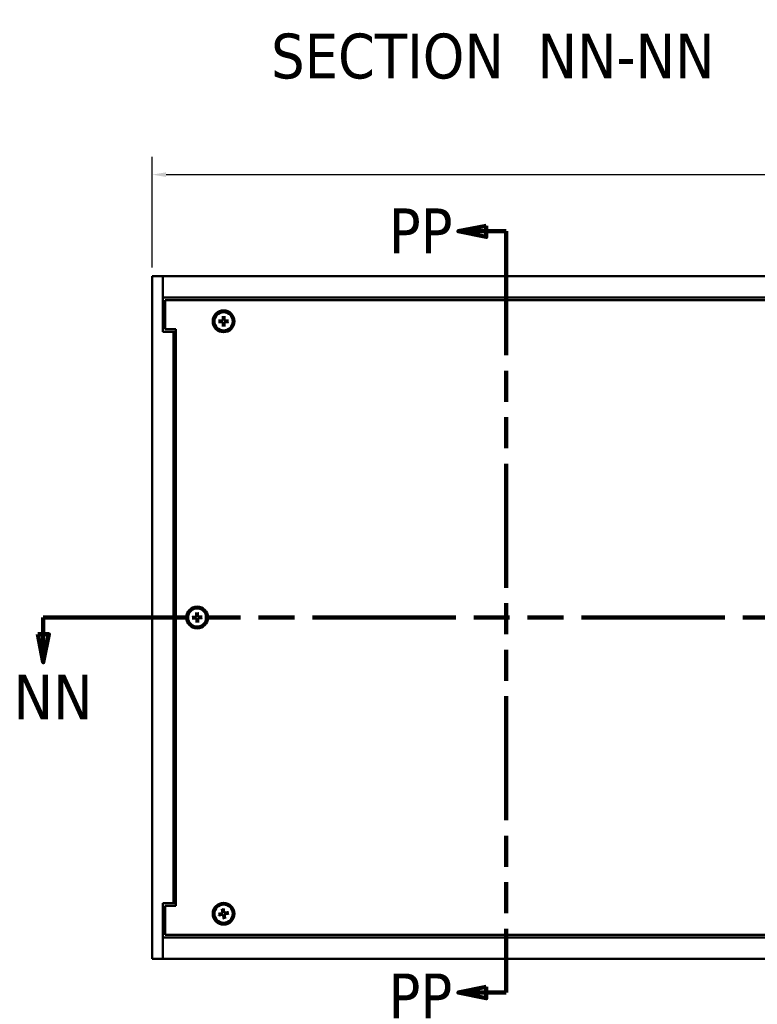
# Model space of a CAD drawing. Header units: millimetres. Extents: x 4 to 1435, y 25 to 906.
# Tile 3 of 14: x 205 to 425, y 381 to 674. Entities that reach past the tile are written whole.
import ezdxf

# ---------------------------------------------------------------- set-up
doc = ezdxf.new("R2010")
doc.units = ezdxf.units.MM
doc.header["$LTSCALE"] = 1.666667
doc.linetypes.add('DOUBLE_DASH_CHAIN', pattern=[1.2403, 0.6614, -0.0827, 0.1654, -0.0827, 0.1654, -0.0827])
for name, color, linetype, lineweight in [('Dimension (ANSI)', 7, 'Continuous', 25), ('Section Line (ANSI)', 7, 'DOUBLE_DASH_CHAIN', 100), ('Symbol (ANSI)', 7, 'Continuous', 25), ('Visible (ANSI)', 7, 'Continuous', 50)]:
    doc.layers.add(name, color=color, linetype=linetype, lineweight=lineweight)
doc.styles.add('Label Text (ANSI)', font='tahoma.ttf')
doc.styles.add('Note Text (ANSI)', font='tahoma.ttf')
doc.dimstyles.new('Default - mm (ANSI)', dxfattribs={"dimscale": 1.666667, "dimtxt": 5, "dimasz": 2.5, "dimexe": 3.175, "dimexo": 1.6002, "dimgap": 0.8, "dimtad": 0, "dimtih": 1, "dimtoh": 1, "dimrnd": 1e-08, "dimzin": 0, "dimdsep": 46, "dimtxsty": 'Note Text (ANSI)', "dimcen": 0.09, "dimdle": 10, "dimclrd": 256, "dimclre": 256, "dimclrt": 256, "dimadec": 1, "dimazin": 0, "dimtfac": 0.6096, "dimtofl": 0, "dimtmove": 0, "dimatfit": 3, "dimldrblk": 'Filled-1', "dimfxl": 1, "dimtolj": 1, "dimtzin": 0, "dimlwd": -1, "dimlwe": -1, "dimarcsym": 0})

# ---------------------------------------------------------------- blocks, each defined once
blk = doc.blocks.new('2dTransSection0')
at = {"layer": 'Section Line (ANSI)', "linetype": 'DOUBLE_DASH_CHAIN', "ltscale": 23.247578}
blk.add_line((127.47, 297.5), (286.97, 297.5), dxfattribs=at)
at = {"layer": 'Section Line (ANSI)', "linetype": 'Continuous'}
for p, q in [((127.47, 297.5), (142.8, 297.5)), ((127.47, 297.5), (127.47, 294.5)), ((271.64, 297.5), (286.97, 297.5)), ((286.97, 297.5), (286.97, 294.5)), ((126.47, 294.5), (127.47, 289.5)), ((128.47, 294.5), (126.47, 294.5)), ((127.47, 294.5), (127.47, 289.5)), ((127.47, 289.5), (128.47, 294.5)), ((285.97, 294.5), (286.97, 289.5)), ((287.97, 294.5), (285.97, 294.5)), ((286.97, 294.5), (286.97, 289.5)), ((286.97, 289.5), (287.97, 294.5))]:
    blk.add_line(p, q, dxfattribs=at)
at = {"layer": 'Section Line (ANSI)', "linetype": 'Continuous', "flags": 128}
for points in [[(126.47, 294.5), (127.47, 289.5), (128.47, 294.5), (126.47, 294.5)], [(285.97, 294.5), (286.97, 289.5), (287.97, 294.5), (285.97, 294.5)]]:
    blk.add_lwpolyline(points, dxfattribs=at)
at = {"layer": 'Section Line (ANSI)'}
for points in [[(126.47, 294.5), (127.47, 289.5), (128.47, 294.5), (126.47, 294.5)], [(285.97, 294.5), (286.97, 289.5), (287.97, 294.5), (285.97, 294.5)]]:
    blk.add_solid(points, dxfattribs=at)
at = {"layer": 'Section Line (ANSI)', "char_height": 8, "attachment_point": 7, "style": 'Label Text (ANSI)'}
for insert in [(122.15, 279.28), (279.16, 276.71)]:
    blk.add_mtext('NN', dxfattribs=dict(at, insert=insert))
blk = doc.blocks.new('2dTransSection1')
at = {"layer": 'Section Line (ANSI)', "linetype": 'Continuous'}
for p, q in [((206.59, 367.5), (201.59, 366.5)), ((206.59, 366.5), (201.59, 366.5)), ((201.59, 366.5), (206.59, 365.5)), ((206.59, 365.5), (206.59, 367.5)), ((210.16, 366.5), (206.59, 366.5)), ((210.16, 366.5), (210.16, 355.08)), ((210.16, 241.91), (210.16, 230.49)), ((206.59, 231.49), (201.59, 230.49)), ((206.59, 230.49), (201.59, 230.49)), ((201.59, 230.49), (206.59, 229.49)), ((206.59, 229.49), (206.59, 231.49)), ((210.16, 230.49), (206.59, 230.49))]:
    blk.add_line(p, q, dxfattribs=at)
at = {"layer": 'Section Line (ANSI)', "linetype": 'DOUBLE_DASH_CHAIN', "ltscale": 20.090685}
blk.add_line((210.16, 366.5), (210.16, 230.49), dxfattribs=at)
at = {"layer": 'Section Line (ANSI)', "linetype": 'Continuous', "flags": 128}
for points in [[(206.59, 367.5), (201.59, 366.5), (206.59, 365.5), (206.59, 367.5)], [(206.59, 231.49), (201.59, 230.49), (206.59, 229.49), (206.59, 231.49)]]:
    blk.add_lwpolyline(points, dxfattribs=at)
at = {"layer": 'Section Line (ANSI)'}
for points in [[(206.59, 367.5), (201.59, 366.5), (206.59, 365.5), (206.59, 367.5)], [(206.59, 231.49), (201.59, 230.49), (206.59, 229.49), (206.59, 231.49)]]:
    blk.add_solid(points, dxfattribs=at)
at = {"layer": 'Section Line (ANSI)', "char_height": 8, "attachment_point": 7, "style": 'Label Text (ANSI)'}
for insert in [(189.19, 362.58), (189.14, 225.9)]:
    blk.add_mtext('PP', dxfattribs=dict(at, insert=insert))
blk = doc.blocks.new('*D9')
at = {"layer": 'Defpoints', "color": 0, "transparency": 16777216}
for p in [(455.67, 627.7), (244.85, 597.43), (455.67, 597.43)]:
    blk.add_point(p, dxfattribs=at)
at = {"layer": 'Dimension (ANSI)', "transparency": 16777216}
for p, q in [((244.85, 600.1), (244.85, 632.99)), ((455.67, 600.1), (455.67, 632.99)), ((249.02, 627.7), (451.51, 627.7)), ((455.67, 627.7), (477.34, 627.7))]:
    blk.add_line(p, q, dxfattribs=at)
for points in [[(249.02, 628.39), (249.02, 627), (244.85, 627.7)], [(451.51, 628.39), (451.51, 627), (455.67, 627.7)]]:
    blk.add_solid(points, dxfattribs=at)
at = {"layer": 'Dimension (ANSI)', "transparency": 16777216, "insert": (508.9, 627.7), "char_height": 8.3333, "attachment_point": 5, "style": 'Note Text (ANSI)'}
blk.add_mtext('\\A1; 210.82 mm\\P[8.300 in]', dxfattribs=at)
blk = doc.blocks.new('Filled-1')
at = {"color": 0}
for p, q in [((0, 0), (-1, 0.333)), ((-1, 0.333), (-1, -0.333)), ((-1, 0), (0, 0)), ((-1, -0.333), (0, 0))]:
    blk.add_line(p, q, dxfattribs=at)
at = {"color": 0, "flags": 128}
blk.add_lwpolyline([(-1, -0.333), (0, 0), (-1, 0.333), (-1, -0.333)], dxfattribs=at)
at = {"color": 0}
blk.add_solid([(-1, -0.333), (0, 0), (-1, 0.333), (-1, -0.333)], dxfattribs=at)

msp = doc.modelspace()

# ---------------------------------------------------------------- linework, layer by layer
at = {"layer": 'Visible (ANSI)'}
for p, q in [((248.027, 597.433), (244.852, 597.433)), ((244.852, 597.433), (244.852, 394.233)), ((248.027, 580.933), (248.027, 597.433)), ((248.027, 597.433), (248.027, 591.083)), ((452.497, 597.433), (248.027, 597.433)), ((452.497, 591.083), (248.027, 591.083)), ((248.777, 589.813), (248.027, 589.813)), ((451.747, 590.333), (248.777, 590.333)), ((248.777, 590.333), (248.777, 581.683)), ((264.624, 584.261), (265.68, 584.285)), ((264.624, 583.806), (265.68, 583.781)), ((265.897, 585.533), (265.872, 584.478)), ((265.897, 582.533), (265.872, 583.589)), ((266.352, 585.533), (266.376, 584.478)), ((266.352, 582.533), (266.376, 583.589)), ((267.624, 584.261), (266.569, 584.285)), ((267.624, 583.806), (266.569, 583.781)), ((251.202, 580.933), (248.027, 580.933)), ((248.777, 581.683), (251.952, 581.683)), ((251.952, 580.933), (251.202, 580.933)), ((251.202, 580.933), (251.202, 410.733)), ((251.952, 581.683), (251.952, 409.983)), ((256.746, 496.015), (257.8, 496.072)), ((256.759, 495.56), (257.815, 495.568)), ((257.979, 497.326), (257.986, 496.27)), ((258.433, 497.34), (258.49, 496.286)), ((259.744, 496.106), (258.689, 496.099)), ((259.758, 495.652), (258.704, 495.595)), ((258.07, 494.327), (258.013, 495.381)), ((258.525, 494.341), (258.517, 495.397)), ((248.027, 410.733), (251.202, 410.733)), ((248.027, 394.233), (248.027, 410.733)), ((251.202, 410.733), (251.952, 410.733)), ((248.777, 409.983), (248.777, 401.333)), ((251.952, 409.983), (248.777, 409.983)), ((264.608, 407.599), (265.643, 407.805)), ((265.643, 409.072), (265.799, 408.028)), ((266.09, 409.15), (266.296, 408.115)), ((267.563, 408.115), (266.519, 407.958)), ((267.641, 407.667), (266.606, 407.461)), ((264.686, 407.152), (265.73, 407.309)), ((266.158, 406.117), (265.952, 407.152)), ((266.606, 406.195), (266.449, 407.239)), ((248.027, 401.853), (248.777, 401.853)), ((248.027, 400.583), (248.027, 394.233)), ((248.027, 400.583), (452.497, 400.583)), ((248.777, 401.333), (451.747, 401.333)), ((244.852, 394.233), (248.027, 394.233)), ((248.027, 394.233), (452.497, 394.233))]:
    msp.add_line(p, q, dxfattribs=at)
at = {"layer": 'Visible (ANSI)', "flags": 128}
for points in [[(264.624, 584.261), (264.628, 584.261), (264.633, 584.261), (264.637, 584.261), (264.641, 584.261), (264.645, 584.261), (264.65, 584.261), (264.654, 584.261), (264.658, 584.261), (264.661, 584.261), (264.665, 584.261), (264.669, 584.261), (264.673, 584.261), (264.676, 584.262), (264.68, 584.262), (264.683, 584.262), (264.687, 584.262), (264.69, 584.262), (264.693, 584.262), (264.695, 584.262), (264.698, 584.262), (264.701, 584.262), (264.703, 584.262), (264.705, 584.262), (264.707, 584.262)], [(264.707, 583.805), (264.705, 583.805), (264.703, 583.805), (264.701, 583.805), (264.698, 583.805), (264.695, 583.805), (264.693, 583.805), (264.69, 583.805), (264.687, 583.805), (264.683, 583.805), (264.68, 583.805), (264.676, 583.805), (264.673, 583.805), (264.669, 583.805), (264.665, 583.805), (264.661, 583.805), (264.658, 583.805), (264.654, 583.805), (264.65, 583.806), (264.645, 583.806), (264.641, 583.806), (264.637, 583.806), (264.633, 583.806), (264.628, 583.806), (264.624, 583.806)], [(265.429, 584.254), (265.407, 584.254), (265.385, 584.254), (265.362, 584.255), (265.339, 584.255), (265.315, 584.255), (265.29, 584.255), (265.265, 584.256), (265.239, 584.256), (265.213, 584.256), (265.186, 584.256), (265.158, 584.257), (265.129, 584.257), (265.099, 584.257), (265.069, 584.258), (265.038, 584.258), (265.005, 584.258), (264.972, 584.259), (264.938, 584.259), (264.902, 584.26), (264.866, 584.26), (264.828, 584.26), (264.789, 584.261), (264.749, 584.261), (264.707, 584.262)], [(264.707, 583.805), (264.749, 583.805), (264.789, 583.806), (264.828, 583.806), (264.866, 583.807), (264.902, 583.807), (264.938, 583.808), (264.972, 583.808), (265.005, 583.808), (265.038, 583.809), (265.069, 583.809), (265.099, 583.809), (265.129, 583.81), (265.158, 583.81), (265.186, 583.81), (265.213, 583.811), (265.239, 583.811), (265.265, 583.811), (265.29, 583.811), (265.315, 583.812), (265.339, 583.812), (265.362, 583.812), (265.385, 583.812), (265.407, 583.813), (265.429, 583.813)], [(265.68, 584.258), (265.673, 584.258), (265.665, 584.257), (265.657, 584.257), (265.649, 584.257), (265.64, 584.257), (265.632, 584.257), (265.623, 584.257), (265.614, 584.257), (265.605, 584.257), (265.595, 584.256), (265.585, 584.256), (265.575, 584.256), (265.565, 584.256), (265.554, 584.256), (265.543, 584.256), (265.532, 584.255), (265.521, 584.255), (265.509, 584.255), (265.496, 584.255), (265.484, 584.255), (265.471, 584.255), (265.457, 584.254), (265.443, 584.254), (265.429, 584.254)], [(265.429, 583.813), (265.443, 583.813), (265.457, 583.812), (265.471, 583.812), (265.484, 583.812), (265.496, 583.812), (265.509, 583.812), (265.521, 583.811), (265.532, 583.811), (265.543, 583.811), (265.554, 583.811), (265.565, 583.811), (265.575, 583.811), (265.585, 583.81), (265.595, 583.81), (265.605, 583.81), (265.614, 583.81), (265.623, 583.81), (265.632, 583.81), (265.64, 583.81), (265.649, 583.809), (265.657, 583.809), (265.665, 583.809), (265.673, 583.809), (265.68, 583.809)], [(265.9, 584.477), (265.899, 584.464), (265.898, 584.45), (265.896, 584.437), (265.893, 584.424), (265.888, 584.41), (265.883, 584.397), (265.877, 584.383), (265.871, 584.37), (265.863, 584.357), (265.854, 584.345), (265.845, 584.334), (265.835, 584.323), (265.824, 584.313), (265.813, 584.304), (265.8, 584.295), (265.788, 584.287), (265.774, 584.28), (265.761, 584.274), (265.747, 584.269), (265.734, 584.265), (265.721, 584.262), (265.708, 584.26), (265.694, 584.258), (265.68, 584.258)], [(265.68, 583.809), (265.694, 583.808), (265.708, 583.807), (265.721, 583.805), (265.734, 583.802), (265.747, 583.798), (265.761, 583.793), (265.774, 583.787), (265.788, 583.78), (265.8, 583.772), (265.813, 583.763), (265.824, 583.754), (265.835, 583.744), (265.845, 583.733), (265.854, 583.722), (265.863, 583.709), (265.871, 583.697), (265.877, 583.684), (265.883, 583.67), (265.888, 583.656), (265.893, 583.643), (265.896, 583.63), (265.898, 583.617), (265.899, 583.603), (265.9, 583.589)], [(265.896, 585.45), (265.896, 585.452), (265.896, 585.455), (265.896, 585.457), (265.896, 585.46), (265.896, 585.462), (265.896, 585.465), (265.896, 585.468), (265.896, 585.471), (265.896, 585.474), (265.896, 585.478), (265.896, 585.481), (265.896, 585.485), (265.896, 585.489), (265.896, 585.492), (265.896, 585.496), (265.896, 585.5), (265.896, 585.504), (265.896, 585.508), (265.897, 585.512), (265.897, 585.516), (265.897, 585.521), (265.897, 585.525), (265.897, 585.529), (265.897, 585.533)], [(265.896, 585.45), (265.896, 585.409), (265.897, 585.368), (265.897, 585.329), (265.898, 585.292), (265.898, 585.255), (265.898, 585.22), (265.899, 585.186), (265.899, 585.152), (265.9, 585.12), (265.9, 585.089), (265.9, 585.058), (265.901, 585.029), (265.901, 585), (265.901, 584.972), (265.901, 584.945), (265.902, 584.918), (265.902, 584.892), (265.902, 584.867), (265.903, 584.843), (265.903, 584.819), (265.903, 584.795), (265.903, 584.773), (265.903, 584.75), (265.904, 584.729)], [(265.904, 584.729), (265.903, 584.714), (265.903, 584.7), (265.903, 584.687), (265.903, 584.674), (265.903, 584.661), (265.903, 584.649), (265.902, 584.637), (265.902, 584.625), (265.902, 584.614), (265.902, 584.603), (265.902, 584.593), (265.902, 584.582), (265.901, 584.572), (265.901, 584.563), (265.901, 584.553), (265.901, 584.544), (265.901, 584.535), (265.901, 584.526), (265.901, 584.517), (265.9, 584.509), (265.9, 584.501), (265.9, 584.493), (265.9, 584.485), (265.9, 584.477)], [(265.9, 583.589), (265.9, 583.582), (265.9, 583.574), (265.9, 583.566), (265.9, 583.558), (265.901, 583.549), (265.901, 583.541), (265.901, 583.532), (265.901, 583.523), (265.901, 583.514), (265.901, 583.504), (265.901, 583.494), (265.902, 583.484), (265.902, 583.474), (265.902, 583.463), (265.902, 583.452), (265.902, 583.441), (265.902, 583.43), (265.903, 583.418), (265.903, 583.406), (265.903, 583.393), (265.903, 583.38), (265.903, 583.366), (265.903, 583.352), (265.904, 583.338)], [(266.345, 584.729), (266.345, 584.75), (266.345, 584.773), (266.346, 584.795), (266.346, 584.819), (266.346, 584.843), (266.346, 584.867), (266.347, 584.892), (266.347, 584.918), (266.347, 584.945), (266.347, 584.972), (266.348, 585), (266.348, 585.029), (266.348, 585.058), (266.349, 585.089), (266.349, 585.12), (266.349, 585.152), (266.35, 585.186), (266.35, 585.22), (266.35, 585.255), (266.351, 585.292), (266.351, 585.329), (266.352, 585.368), (266.352, 585.409), (266.353, 585.45)], [(266.349, 584.477), (266.348, 584.485), (266.348, 584.493), (266.348, 584.501), (266.348, 584.509), (266.348, 584.517), (266.348, 584.526), (266.348, 584.535), (266.348, 584.544), (266.347, 584.553), (266.347, 584.563), (266.347, 584.572), (266.347, 584.582), (266.347, 584.593), (266.347, 584.603), (266.347, 584.614), (266.346, 584.625), (266.346, 584.637), (266.346, 584.649), (266.346, 584.661), (266.346, 584.674), (266.345, 584.687), (266.345, 584.7), (266.345, 584.714), (266.345, 584.729)], [(266.345, 583.338), (266.345, 583.352), (266.345, 583.366), (266.345, 583.38), (266.346, 583.393), (266.346, 583.406), (266.346, 583.418), (266.346, 583.43), (266.346, 583.441), (266.347, 583.452), (266.347, 583.463), (266.347, 583.474), (266.347, 583.484), (266.347, 583.494), (266.347, 583.504), (266.347, 583.514), (266.348, 583.523), (266.348, 583.532), (266.348, 583.541), (266.348, 583.549), (266.348, 583.558), (266.348, 583.566), (266.348, 583.574), (266.348, 583.582), (266.349, 583.589)], [(266.568, 584.258), (266.555, 584.258), (266.541, 584.26), (266.528, 584.262), (266.515, 584.265), (266.501, 584.269), (266.488, 584.274), (266.474, 584.28), (266.461, 584.287), (266.448, 584.295), (266.436, 584.304), (266.424, 584.313), (266.414, 584.323), (266.404, 584.334), (266.395, 584.345), (266.386, 584.357), (266.378, 584.37), (266.371, 584.383), (266.365, 584.397), (266.36, 584.41), (266.356, 584.424), (266.353, 584.437), (266.351, 584.45), (266.349, 584.464), (266.349, 584.477)], [(266.349, 583.589), (266.349, 583.603), (266.351, 583.617), (266.353, 583.63), (266.356, 583.643), (266.36, 583.656), (266.365, 583.67), (266.371, 583.684), (266.378, 583.697), (266.386, 583.709), (266.395, 583.722), (266.404, 583.733), (266.414, 583.744), (266.424, 583.754), (266.436, 583.763), (266.448, 583.772), (266.461, 583.78), (266.474, 583.787), (266.488, 583.793), (266.501, 583.798), (266.515, 583.802), (266.528, 583.805), (266.541, 583.807), (266.555, 583.808), (266.568, 583.809)], [(266.352, 585.533), (266.352, 585.529), (266.352, 585.525), (266.352, 585.521), (266.352, 585.516), (266.352, 585.512), (266.352, 585.508), (266.352, 585.504), (266.352, 585.5), (266.352, 585.496), (266.352, 585.492), (266.352, 585.489), (266.352, 585.485), (266.352, 585.481), (266.353, 585.478), (266.353, 585.474), (266.353, 585.471), (266.353, 585.468), (266.353, 585.465), (266.353, 585.462), (266.353, 585.46), (266.353, 585.457), (266.353, 585.455), (266.353, 585.452), (266.353, 585.45)], [(266.82, 584.254), (266.805, 584.254), (266.791, 584.254), (266.778, 584.255), (266.765, 584.255), (266.752, 584.255), (266.74, 584.255), (266.728, 584.255), (266.716, 584.255), (266.705, 584.256), (266.694, 584.256), (266.684, 584.256), (266.673, 584.256), (266.663, 584.256), (266.654, 584.256), (266.644, 584.257), (266.635, 584.257), (266.626, 584.257), (266.617, 584.257), (266.608, 584.257), (266.6, 584.257), (266.592, 584.257), (266.584, 584.257), (266.576, 584.258), (266.568, 584.258)], [(266.568, 583.809), (266.576, 583.809), (266.584, 583.809), (266.592, 583.809), (266.6, 583.809), (266.608, 583.81), (266.617, 583.81), (266.626, 583.81), (266.635, 583.81), (266.644, 583.81), (266.654, 583.81), (266.663, 583.81), (266.673, 583.811), (266.684, 583.811), (266.694, 583.811), (266.705, 583.811), (266.716, 583.811), (266.728, 583.811), (266.74, 583.812), (266.752, 583.812), (266.765, 583.812), (266.778, 583.812), (266.791, 583.812), (266.805, 583.813), (266.82, 583.813)], [(267.541, 584.262), (267.5, 584.261), (267.459, 584.261), (267.42, 584.26), (267.383, 584.26), (267.346, 584.26), (267.311, 584.259), (267.277, 584.259), (267.243, 584.258), (267.211, 584.258), (267.18, 584.258), (267.149, 584.257), (267.12, 584.257), (267.091, 584.257), (267.063, 584.256), (267.036, 584.256), (267.009, 584.256), (266.983, 584.256), (266.958, 584.255), (266.934, 584.255), (266.91, 584.255), (266.886, 584.255), (266.863, 584.254), (266.841, 584.254), (266.82, 584.254)], [(266.82, 583.813), (266.841, 583.813), (266.863, 583.812), (266.886, 583.812), (266.91, 583.812), (266.934, 583.812), (266.958, 583.811), (266.983, 583.811), (267.009, 583.811), (267.036, 583.811), (267.063, 583.81), (267.091, 583.81), (267.12, 583.81), (267.149, 583.809), (267.18, 583.809), (267.211, 583.809), (267.243, 583.808), (267.277, 583.808), (267.311, 583.808), (267.346, 583.807), (267.383, 583.807), (267.42, 583.806), (267.459, 583.806), (267.5, 583.805), (267.541, 583.805)], [(267.541, 584.262), (267.543, 584.262), (267.546, 584.262), (267.548, 584.262), (267.551, 584.262), (267.553, 584.262), (267.556, 584.262), (267.559, 584.262), (267.562, 584.262), (267.565, 584.262), (267.569, 584.262), (267.572, 584.262), (267.576, 584.261), (267.58, 584.261), (267.583, 584.261), (267.587, 584.261), (267.591, 584.261), (267.595, 584.261), (267.599, 584.261), (267.603, 584.261), (267.607, 584.261), (267.612, 584.261), (267.616, 584.261), (267.62, 584.261), (267.624, 584.261)], [(267.624, 583.806), (267.62, 583.806), (267.616, 583.806), (267.612, 583.806), (267.607, 583.806), (267.603, 583.806), (267.599, 583.806), (267.595, 583.805), (267.591, 583.805), (267.587, 583.805), (267.583, 583.805), (267.58, 583.805), (267.576, 583.805), (267.572, 583.805), (267.569, 583.805), (267.565, 583.805), (267.562, 583.805), (267.559, 583.805), (267.556, 583.805), (267.553, 583.805), (267.551, 583.805), (267.548, 583.805), (267.546, 583.805), (267.543, 583.805), (267.541, 583.805)], [(265.904, 583.338), (265.903, 583.316), (265.903, 583.294), (265.903, 583.271), (265.903, 583.248), (265.903, 583.224), (265.902, 583.2), (265.902, 583.174), (265.902, 583.149), (265.901, 583.122), (265.901, 583.095), (265.901, 583.067), (265.901, 583.038), (265.9, 583.008), (265.9, 582.978), (265.9, 582.947), (265.899, 582.914), (265.899, 582.881), (265.898, 582.847), (265.898, 582.811), (265.898, 582.775), (265.897, 582.737), (265.897, 582.698), (265.896, 582.658), (265.896, 582.616)], [(265.897, 582.533), (265.897, 582.537), (265.897, 582.542), (265.897, 582.546), (265.897, 582.55), (265.897, 582.555), (265.896, 582.559), (265.896, 582.563), (265.896, 582.567), (265.896, 582.571), (265.896, 582.574), (265.896, 582.578), (265.896, 582.582), (265.896, 582.585), (265.896, 582.589), (265.896, 582.593), (265.896, 582.596), (265.896, 582.599), (265.896, 582.602), (265.896, 582.604), (265.896, 582.607), (265.896, 582.61), (265.896, 582.612), (265.896, 582.614), (265.896, 582.616)], [(266.353, 582.616), (266.352, 582.658), (266.352, 582.698), (266.351, 582.737), (266.351, 582.775), (266.35, 582.811), (266.35, 582.847), (266.35, 582.881), (266.349, 582.914), (266.349, 582.947), (266.349, 582.978), (266.348, 583.008), (266.348, 583.038), (266.348, 583.067), (266.347, 583.095), (266.347, 583.122), (266.347, 583.149), (266.347, 583.174), (266.346, 583.2), (266.346, 583.224), (266.346, 583.248), (266.346, 583.271), (266.345, 583.294), (266.345, 583.316), (266.345, 583.338)], [(266.353, 582.616), (266.353, 582.614), (266.353, 582.612), (266.353, 582.61), (266.353, 582.607), (266.353, 582.604), (266.353, 582.602), (266.353, 582.599), (266.353, 582.596), (266.353, 582.593), (266.353, 582.589), (266.352, 582.585), (266.352, 582.582), (266.352, 582.578), (266.352, 582.574), (266.352, 582.571), (266.352, 582.567), (266.352, 582.563), (266.352, 582.559), (266.352, 582.555), (266.352, 582.55), (266.352, 582.546), (266.352, 582.542), (266.352, 582.537), (266.352, 582.533)], [(256.746, 496.015), (256.75, 496.015), (256.754, 496.015), (256.758, 496.015), (256.762, 496.016), (256.767, 496.016), (256.771, 496.016), (256.775, 496.016), (256.779, 496.016), (256.783, 496.017), (256.786, 496.017), (256.79, 496.017), (256.794, 496.017), (256.798, 496.017), (256.801, 496.017), (256.805, 496.018), (256.808, 496.018), (256.811, 496.018), (256.814, 496.018), (256.816, 496.018), (256.819, 496.018), (256.822, 496.018), (256.824, 496.018), (256.826, 496.018), (256.828, 496.018)], [(256.842, 495.562), (256.84, 495.562), (256.838, 495.562), (256.836, 495.562), (256.833, 495.562), (256.83, 495.561), (256.828, 495.561), (256.825, 495.561), (256.822, 495.561), (256.819, 495.561), (256.815, 495.561), (256.812, 495.561), (256.808, 495.561), (256.804, 495.561), (256.8, 495.561), (256.797, 495.561), (256.793, 495.561), (256.789, 495.561), (256.785, 495.561), (256.781, 495.561), (256.776, 495.561), (256.772, 495.561), (256.768, 495.56), (256.764, 495.56), (256.759, 495.56)], [(257.55, 496.033), (257.528, 496.032), (257.506, 496.032), (257.483, 496.031), (257.46, 496.031), (257.436, 496.03), (257.412, 496.03), (257.386, 496.029), (257.361, 496.029), (257.334, 496.028), (257.307, 496.028), (257.279, 496.027), (257.25, 496.027), (257.22, 496.026), (257.19, 496.025), (257.159, 496.025), (257.126, 496.024), (257.093, 496.023), (257.059, 496.023), (257.023, 496.022), (256.987, 496.021), (256.949, 496.021), (256.91, 496.02), (256.87, 496.019), (256.828, 496.018)], [(256.842, 495.562), (256.884, 495.564), (256.924, 495.565), (256.963, 495.567), (257.001, 495.568), (257.037, 495.57), (257.073, 495.571), (257.107, 495.573), (257.14, 495.574), (257.172, 495.576), (257.204, 495.577), (257.234, 495.578), (257.264, 495.579), (257.292, 495.581), (257.32, 495.582), (257.348, 495.583), (257.374, 495.584), (257.4, 495.585), (257.425, 495.586), (257.45, 495.587), (257.474, 495.588), (257.497, 495.589), (257.52, 495.59), (257.542, 495.591), (257.564, 495.592)], [(257.801, 496.044), (257.793, 496.044), (257.786, 496.043), (257.778, 496.043), (257.769, 496.043), (257.761, 496.042), (257.753, 496.042), (257.744, 496.041), (257.735, 496.041), (257.725, 496.041), (257.716, 496.04), (257.706, 496.04), (257.696, 496.039), (257.686, 496.039), (257.675, 496.038), (257.664, 496.038), (257.653, 496.037), (257.642, 496.037), (257.63, 496.036), (257.617, 496.036), (257.605, 496.035), (257.592, 496.034), (257.578, 496.034), (257.564, 496.033), (257.55, 496.033)], [(257.564, 495.592), (257.578, 495.592), (257.592, 495.592), (257.605, 495.592), (257.618, 495.592), (257.631, 495.593), (257.643, 495.593), (257.655, 495.593), (257.667, 495.593), (257.678, 495.593), (257.689, 495.594), (257.699, 495.594), (257.71, 495.594), (257.72, 495.594), (257.73, 495.594), (257.739, 495.594), (257.748, 495.595), (257.757, 495.595), (257.766, 495.595), (257.775, 495.595), (257.783, 495.595), (257.791, 495.595), (257.799, 495.595), (257.807, 495.595), (257.815, 495.596)], [(258.014, 496.27), (258.014, 496.257), (258.013, 496.243), (258.011, 496.23), (258.008, 496.216), (258.005, 496.203), (258, 496.189), (257.994, 496.175), (257.988, 496.162), (257.98, 496.149), (257.972, 496.137), (257.963, 496.125), (257.953, 496.114), (257.943, 496.104), (257.932, 496.094), (257.92, 496.085), (257.908, 496.077), (257.895, 496.069), (257.881, 496.063), (257.868, 496.058), (257.855, 496.053), (257.841, 496.05), (257.828, 496.047), (257.815, 496.045), (257.801, 496.044)], [(257.815, 495.596), (257.829, 495.595), (257.842, 495.594), (257.855, 495.592), (257.869, 495.59), (257.882, 495.586), (257.896, 495.582), (257.91, 495.576), (257.923, 495.569), (257.936, 495.562), (257.948, 495.554), (257.96, 495.545), (257.971, 495.535), (257.981, 495.525), (257.991, 495.514), (258, 495.502), (258.008, 495.489), (258.016, 495.476), (258.022, 495.463), (258.028, 495.449), (258.032, 495.436), (258.036, 495.423), (258.038, 495.41), (258.04, 495.396), (258.041, 495.383)], [(257.98, 497.243), (257.98, 497.245), (257.98, 497.247), (257.98, 497.249), (257.98, 497.252), (257.98, 497.255), (257.98, 497.257), (257.98, 497.26), (257.98, 497.263), (257.98, 497.267), (257.98, 497.27), (257.979, 497.274), (257.979, 497.277), (257.979, 497.281), (257.979, 497.285), (257.979, 497.288), (257.979, 497.292), (257.979, 497.296), (257.979, 497.3), (257.979, 497.305), (257.979, 497.309), (257.979, 497.313), (257.979, 497.317), (257.979, 497.322), (257.979, 497.326)], [(257.98, 497.243), (257.982, 497.201), (257.984, 497.161), (257.985, 497.122), (257.987, 497.084), (257.988, 497.048), (257.99, 497.012), (257.991, 496.978), (257.993, 496.945), (257.994, 496.913), (257.995, 496.881), (257.997, 496.851), (257.998, 496.821), (257.999, 496.793), (258, 496.765), (258.001, 496.737), (258.002, 496.711), (258.003, 496.685), (258.004, 496.66), (258.005, 496.635), (258.006, 496.612), (258.007, 496.588), (258.008, 496.565), (258.009, 496.543), (258.01, 496.522)], [(258.01, 496.522), (258.01, 496.507), (258.011, 496.493), (258.011, 496.48), (258.011, 496.467), (258.011, 496.454), (258.011, 496.442), (258.012, 496.43), (258.012, 496.418), (258.012, 496.407), (258.012, 496.396), (258.012, 496.386), (258.012, 496.375), (258.013, 496.365), (258.013, 496.356), (258.013, 496.346), (258.013, 496.337), (258.013, 496.328), (258.013, 496.319), (258.013, 496.31), (258.013, 496.302), (258.014, 496.294), (258.014, 496.286), (258.014, 496.278), (258.014, 496.27)], [(258.433, 497.34), (258.433, 497.335), (258.434, 497.331), (258.434, 497.327), (258.434, 497.323), (258.434, 497.318), (258.434, 497.314), (258.435, 497.31), (258.435, 497.306), (258.435, 497.302), (258.435, 497.299), (258.435, 497.295), (258.435, 497.291), (258.436, 497.287), (258.436, 497.284), (258.436, 497.28), (258.436, 497.277), (258.436, 497.274), (258.436, 497.271), (258.436, 497.269), (258.436, 497.266), (258.437, 497.263), (258.437, 497.261), (258.437, 497.259), (258.437, 497.257)], [(258.451, 496.535), (258.451, 496.557), (258.45, 496.579), (258.45, 496.602), (258.449, 496.625), (258.449, 496.649), (258.448, 496.674), (258.448, 496.699), (258.447, 496.725), (258.447, 496.751), (258.446, 496.778), (258.446, 496.806), (258.445, 496.835), (258.444, 496.865), (258.444, 496.895), (258.443, 496.926), (258.443, 496.959), (258.442, 496.992), (258.441, 497.026), (258.441, 497.062), (258.44, 497.098), (258.439, 497.136), (258.438, 497.175), (258.438, 497.215), (258.437, 497.257)], [(258.462, 496.284), (258.462, 496.292), (258.462, 496.299), (258.461, 496.307), (258.461, 496.316), (258.461, 496.324), (258.46, 496.333), (258.46, 496.341), (258.459, 496.35), (258.459, 496.36), (258.459, 496.369), (258.458, 496.379), (258.458, 496.389), (258.457, 496.399), (258.457, 496.41), (258.456, 496.421), (258.456, 496.432), (258.455, 496.443), (258.455, 496.455), (258.454, 496.468), (258.454, 496.48), (258.453, 496.493), (258.452, 496.507), (258.452, 496.521), (258.451, 496.535)], [(258.689, 496.071), (258.675, 496.071), (258.661, 496.072), (258.648, 496.074), (258.635, 496.077), (258.621, 496.081), (258.608, 496.085), (258.594, 496.091), (258.58, 496.097), (258.567, 496.105), (258.555, 496.113), (258.543, 496.122), (258.532, 496.132), (258.522, 496.142), (258.512, 496.153), (258.503, 496.165), (258.495, 496.178), (258.488, 496.191), (258.481, 496.204), (258.476, 496.217), (258.471, 496.231), (258.468, 496.244), (258.465, 496.257), (258.464, 496.27), (258.462, 496.284)], [(258.49, 495.396), (258.49, 495.41), (258.491, 495.424), (258.493, 495.437), (258.495, 495.45), (258.499, 495.464), (258.504, 495.478), (258.509, 495.491), (258.516, 495.505), (258.523, 495.518), (258.531, 495.53), (258.541, 495.542), (258.55, 495.553), (258.56, 495.563), (258.572, 495.573), (258.583, 495.582), (258.596, 495.59), (258.609, 495.597), (258.622, 495.604), (258.636, 495.609), (258.649, 495.614), (258.662, 495.617), (258.675, 495.62), (258.689, 495.622), (258.702, 495.623)], [(258.94, 496.075), (258.926, 496.075), (258.912, 496.075), (258.898, 496.074), (258.885, 496.074), (258.873, 496.074), (258.86, 496.074), (258.848, 496.074), (258.837, 496.073), (258.826, 496.073), (258.815, 496.073), (258.804, 496.073), (258.794, 496.073), (258.784, 496.073), (258.774, 496.072), (258.764, 496.072), (258.755, 496.072), (258.746, 496.072), (258.737, 496.072), (258.729, 496.072), (258.72, 496.072), (258.712, 496.071), (258.704, 496.071), (258.696, 496.071), (258.689, 496.071)], [(258.702, 495.623), (258.71, 495.623), (258.718, 495.623), (258.726, 495.624), (258.734, 495.624), (258.742, 495.624), (258.751, 495.625), (258.76, 495.625), (258.769, 495.626), (258.778, 495.626), (258.788, 495.627), (258.797, 495.627), (258.807, 495.627), (258.818, 495.628), (258.828, 495.628), (258.839, 495.629), (258.85, 495.629), (258.862, 495.63), (258.874, 495.63), (258.886, 495.631), (258.899, 495.632), (258.912, 495.632), (258.925, 495.633), (258.939, 495.633), (258.953, 495.634)], [(259.661, 496.105), (259.62, 496.103), (259.579, 496.101), (259.54, 496.1), (259.503, 496.098), (259.466, 496.097), (259.431, 496.095), (259.397, 496.094), (259.363, 496.092), (259.331, 496.091), (259.3, 496.09), (259.269, 496.089), (259.24, 496.087), (259.211, 496.086), (259.183, 496.085), (259.156, 496.084), (259.129, 496.083), (259.104, 496.082), (259.078, 496.081), (259.054, 496.08), (259.03, 496.079), (259.007, 496.078), (258.984, 496.077), (258.962, 496.076), (258.94, 496.075)], [(258.953, 495.634), (258.975, 495.635), (258.997, 495.635), (259.02, 495.635), (259.044, 495.636), (259.067, 495.636), (259.092, 495.637), (259.117, 495.637), (259.143, 495.638), (259.169, 495.638), (259.197, 495.639), (259.225, 495.64), (259.253, 495.64), (259.283, 495.641), (259.314, 495.641), (259.345, 495.642), (259.377, 495.643), (259.41, 495.643), (259.445, 495.644), (259.48, 495.645), (259.517, 495.645), (259.554, 495.646), (259.593, 495.647), (259.633, 495.648), (259.675, 495.648)], [(259.661, 496.105), (259.663, 496.105), (259.665, 496.105), (259.668, 496.105), (259.67, 496.105), (259.673, 496.105), (259.676, 496.105), (259.679, 496.105), (259.682, 496.105), (259.685, 496.105), (259.688, 496.106), (259.692, 496.106), (259.696, 496.106), (259.699, 496.106), (259.703, 496.106), (259.707, 496.106), (259.711, 496.106), (259.715, 496.106), (259.719, 496.106), (259.723, 496.106), (259.727, 496.106), (259.732, 496.106), (259.736, 496.106), (259.74, 496.106), (259.744, 496.106)], [(259.758, 495.652), (259.754, 495.652), (259.75, 495.652), (259.745, 495.651), (259.741, 495.651), (259.737, 495.651), (259.733, 495.651), (259.729, 495.65), (259.725, 495.65), (259.721, 495.65), (259.717, 495.65), (259.713, 495.65), (259.71, 495.65), (259.706, 495.649), (259.702, 495.649), (259.699, 495.649), (259.696, 495.649), (259.693, 495.649), (259.69, 495.649), (259.687, 495.649), (259.684, 495.649), (259.682, 495.649), (259.679, 495.648), (259.677, 495.648), (259.675, 495.648)], [(258.041, 495.383), (258.041, 495.375), (258.042, 495.367), (258.042, 495.359), (258.043, 495.351), (258.043, 495.343), (258.043, 495.334), (258.044, 495.325), (258.044, 495.316), (258.045, 495.307), (258.045, 495.298), (258.045, 495.288), (258.046, 495.278), (258.046, 495.267), (258.047, 495.257), (258.047, 495.246), (258.048, 495.235), (258.048, 495.223), (258.049, 495.211), (258.049, 495.199), (258.05, 495.186), (258.051, 495.173), (258.051, 495.16), (258.052, 495.146), (258.053, 495.132)], [(258.053, 495.132), (258.053, 495.11), (258.053, 495.088), (258.054, 495.065), (258.054, 495.042), (258.055, 495.018), (258.055, 494.993), (258.056, 494.968), (258.056, 494.942), (258.057, 494.916), (258.057, 494.888), (258.058, 494.86), (258.059, 494.832), (258.059, 494.802), (258.06, 494.772), (258.06, 494.74), (258.061, 494.708), (258.062, 494.675), (258.062, 494.64), (258.063, 494.605), (258.064, 494.569), (258.064, 494.531), (258.065, 494.492), (258.066, 494.452), (258.067, 494.41)], [(258.07, 494.327), (258.07, 494.331), (258.07, 494.335), (258.07, 494.34), (258.07, 494.344), (258.069, 494.348), (258.069, 494.352), (258.069, 494.357), (258.069, 494.361), (258.069, 494.364), (258.068, 494.368), (258.068, 494.372), (258.068, 494.376), (258.068, 494.379), (258.068, 494.383), (258.068, 494.386), (258.067, 494.389), (258.067, 494.392), (258.067, 494.395), (258.067, 494.398), (258.067, 494.401), (258.067, 494.403), (258.067, 494.406), (258.067, 494.408), (258.067, 494.41)], [(258.493, 495.145), (258.493, 495.16), (258.493, 495.173), (258.493, 495.187), (258.493, 495.2), (258.492, 495.213), (258.492, 495.225), (258.492, 495.237), (258.492, 495.248), (258.492, 495.26), (258.491, 495.27), (258.491, 495.281), (258.491, 495.291), (258.491, 495.301), (258.491, 495.311), (258.491, 495.321), (258.491, 495.33), (258.49, 495.339), (258.49, 495.348), (258.49, 495.356), (258.49, 495.365), (258.49, 495.373), (258.49, 495.381), (258.49, 495.389), (258.49, 495.396)], [(258.523, 494.424), (258.521, 494.466), (258.52, 494.506), (258.518, 494.545), (258.517, 494.582), (258.515, 494.619), (258.514, 494.654), (258.512, 494.688), (258.511, 494.722), (258.51, 494.754), (258.508, 494.785), (258.507, 494.816), (258.506, 494.845), (258.505, 494.874), (258.503, 494.902), (258.502, 494.929), (258.501, 494.956), (258.5, 494.982), (258.499, 495.007), (258.498, 495.031), (258.497, 495.055), (258.496, 495.078), (258.495, 495.101), (258.494, 495.123), (258.493, 495.145)], [(258.523, 494.424), (258.523, 494.422), (258.523, 494.42), (258.523, 494.417), (258.524, 494.415), (258.524, 494.412), (258.524, 494.409), (258.524, 494.406), (258.524, 494.403), (258.524, 494.4), (258.524, 494.397), (258.524, 494.393), (258.524, 494.389), (258.524, 494.386), (258.524, 494.382), (258.524, 494.378), (258.524, 494.374), (258.524, 494.37), (258.524, 494.366), (258.525, 494.362), (258.525, 494.358), (258.525, 494.354), (258.525, 494.349), (258.525, 494.345), (258.525, 494.341)], [(264.608, 407.599), (264.612, 407.6), (264.616, 407.601), (264.62, 407.602), (264.624, 407.603), (264.628, 407.603), (264.632, 407.604), (264.636, 407.605), (264.64, 407.606), (264.644, 407.606), (264.648, 407.607), (264.651, 407.608), (264.655, 407.609), (264.659, 407.609), (264.662, 407.61), (264.666, 407.61), (264.669, 407.611), (264.672, 407.612), (264.675, 407.612), (264.677, 407.613), (264.68, 407.613), (264.682, 407.614), (264.685, 407.614), (264.687, 407.614), (264.689, 407.615)], [(265.401, 407.731), (265.38, 407.728), (265.358, 407.724), (265.336, 407.72), (265.313, 407.717), (265.289, 407.713), (265.265, 407.709), (265.24, 407.705), (265.214, 407.7), (265.188, 407.696), (265.161, 407.692), (265.134, 407.687), (265.105, 407.683), (265.076, 407.678), (265.046, 407.673), (265.015, 407.668), (264.983, 407.663), (264.95, 407.657), (264.917, 407.652), (264.882, 407.646), (264.846, 407.64), (264.808, 407.634), (264.77, 407.628), (264.73, 407.621), (264.689, 407.615)], [(265.648, 407.778), (265.641, 407.777), (265.633, 407.775), (265.625, 407.774), (265.617, 407.772), (265.609, 407.771), (265.601, 407.769), (265.592, 407.767), (265.583, 407.766), (265.574, 407.764), (265.565, 407.762), (265.555, 407.76), (265.545, 407.758), (265.535, 407.756), (265.525, 407.754), (265.514, 407.752), (265.503, 407.75), (265.491, 407.748), (265.48, 407.746), (265.468, 407.744), (265.455, 407.741), (265.442, 407.739), (265.429, 407.736), (265.416, 407.734), (265.401, 407.731)], [(265.656, 408.99), (265.655, 408.992), (265.655, 408.994), (265.655, 408.997), (265.654, 408.999), (265.654, 409.002), (265.653, 409.005), (265.653, 409.007), (265.652, 409.01), (265.652, 409.013), (265.651, 409.017), (265.651, 409.02), (265.65, 409.024), (265.649, 409.028), (265.649, 409.031), (265.648, 409.035), (265.648, 409.039), (265.647, 409.043), (265.646, 409.047), (265.646, 409.051), (265.645, 409.055), (265.644, 409.059), (265.644, 409.064), (265.643, 409.068), (265.643, 409.072)], [(265.827, 408.032), (265.829, 408.019), (265.83, 408.005), (265.83, 407.991), (265.829, 407.978), (265.827, 407.964), (265.825, 407.95), (265.821, 407.936), (265.816, 407.921), (265.811, 407.907), (265.804, 407.894), (265.797, 407.881), (265.789, 407.869), (265.78, 407.857), (265.771, 407.846), (265.76, 407.835), (265.749, 407.825), (265.737, 407.816), (265.725, 407.808), (265.712, 407.801), (265.7, 407.795), (265.687, 407.789), (265.675, 407.785), (265.662, 407.781), (265.648, 407.778)], [(265.656, 408.99), (265.663, 408.949), (265.671, 408.909), (265.678, 408.871), (265.685, 408.834), (265.691, 408.798), (265.698, 408.763), (265.704, 408.73), (265.71, 408.697), (265.716, 408.665), (265.722, 408.634), (265.727, 408.605), (265.733, 408.575), (265.738, 408.547), (265.743, 408.52), (265.748, 408.493), (265.753, 408.467), (265.758, 408.441), (265.762, 408.417), (265.767, 408.392), (265.771, 408.369), (265.775, 408.346), (265.779, 408.324), (265.783, 408.302), (265.787, 408.28)], [(265.787, 408.28), (265.79, 408.266), (265.792, 408.252), (265.794, 408.239), (265.796, 408.226), (265.798, 408.214), (265.8, 408.202), (265.802, 408.19), (265.804, 408.178), (265.805, 408.167), (265.807, 408.157), (265.809, 408.146), (265.81, 408.136), (265.812, 408.126), (265.814, 408.116), (265.815, 408.107), (265.816, 408.098), (265.818, 408.089), (265.819, 408.08), (265.821, 408.072), (265.822, 408.063), (265.823, 408.055), (265.824, 408.047), (265.826, 408.04), (265.827, 408.032)], [(266.09, 409.15), (266.091, 409.146), (266.092, 409.142), (266.093, 409.138), (266.094, 409.133), (266.094, 409.129), (266.095, 409.125), (266.096, 409.121), (266.097, 409.117), (266.097, 409.114), (266.098, 409.11), (266.099, 409.106), (266.099, 409.102), (266.1, 409.099), (266.101, 409.095), (266.101, 409.092), (266.102, 409.089), (266.103, 409.086), (266.103, 409.083), (266.104, 409.08), (266.104, 409.078), (266.104, 409.075), (266.105, 409.073), (266.105, 409.071), (266.106, 409.069)], [(266.222, 408.356), (266.219, 408.378), (266.215, 408.4), (266.211, 408.422), (266.207, 408.445), (266.204, 408.469), (266.2, 408.493), (266.196, 408.518), (266.191, 408.543), (266.187, 408.569), (266.183, 408.596), (266.178, 408.624), (266.174, 408.652), (266.169, 408.682), (266.164, 408.712), (266.159, 408.743), (266.154, 408.774), (266.148, 408.807), (266.143, 408.841), (266.137, 408.876), (266.131, 408.912), (266.125, 408.949), (266.119, 408.988), (266.112, 409.027), (266.106, 409.068)], [(266.269, 408.109), (266.267, 408.117), (266.266, 408.125), (266.265, 408.132), (266.263, 408.14), (266.261, 408.149), (266.26, 408.157), (266.258, 408.166), (266.257, 408.175), (266.255, 408.184), (266.253, 408.193), (266.251, 408.203), (266.249, 408.213), (266.247, 408.223), (266.245, 408.233), (266.243, 408.244), (266.241, 408.255), (266.239, 408.266), (266.237, 408.278), (266.235, 408.29), (266.232, 408.302), (266.23, 408.315), (266.227, 408.328), (266.225, 408.342), (266.222, 408.356)], [(266.523, 407.931), (266.509, 407.929), (266.496, 407.928), (266.482, 407.928), (266.469, 407.929), (266.455, 407.93), (266.441, 407.933), (266.426, 407.937), (266.412, 407.941), (266.398, 407.947), (266.385, 407.953), (266.372, 407.961), (266.36, 407.968), (266.348, 407.977), (266.337, 407.987), (266.326, 407.997), (266.316, 408.009), (266.307, 408.02), (266.299, 408.033), (266.292, 408.045), (266.285, 408.058), (266.28, 408.07), (266.276, 408.083), (266.272, 408.096), (266.269, 408.109)], [(266.771, 407.97), (266.757, 407.968), (266.743, 407.966), (266.73, 407.964), (266.717, 407.962), (266.705, 407.96), (266.693, 407.958), (266.681, 407.956), (266.669, 407.954), (266.658, 407.952), (266.647, 407.95), (266.637, 407.949), (266.627, 407.947), (266.617, 407.946), (266.607, 407.944), (266.598, 407.943), (266.589, 407.941), (266.58, 407.94), (266.571, 407.938), (266.563, 407.937), (266.554, 407.936), (266.546, 407.934), (266.538, 407.933), (266.531, 407.932), (266.523, 407.931)], [(266.6, 407.489), (266.608, 407.49), (266.615, 407.492), (266.623, 407.493), (266.631, 407.495), (266.64, 407.496), (266.648, 407.498), (266.657, 407.499), (266.666, 407.501), (266.675, 407.503), (266.684, 407.505), (266.694, 407.506), (266.703, 407.508), (266.714, 407.51), (266.724, 407.512), (266.735, 407.514), (266.746, 407.516), (266.757, 407.518), (266.769, 407.521), (266.781, 407.523), (266.793, 407.525), (266.806, 407.528), (266.819, 407.53), (266.833, 407.533), (266.847, 407.536)], [(267.481, 408.102), (267.44, 408.094), (267.4, 408.087), (267.362, 408.08), (267.325, 408.073), (267.289, 408.066), (267.254, 408.06), (267.221, 408.053), (267.188, 408.047), (267.156, 408.042), (267.125, 408.036), (267.095, 408.03), (267.066, 408.025), (267.038, 408.02), (267.011, 408.014), (266.984, 408.01), (266.958, 408.005), (266.932, 408), (266.907, 407.995), (266.883, 407.991), (266.86, 407.987), (266.837, 407.982), (266.814, 407.978), (266.793, 407.974), (266.771, 407.97)], [(266.847, 407.536), (266.869, 407.539), (266.89, 407.543), (266.913, 407.546), (266.936, 407.55), (266.96, 407.554), (266.984, 407.558), (267.009, 407.562), (267.034, 407.566), (267.06, 407.571), (267.087, 407.575), (267.115, 407.579), (267.143, 407.584), (267.172, 407.589), (267.203, 407.594), (267.233, 407.599), (267.265, 407.604), (267.298, 407.609), (267.332, 407.615), (267.367, 407.621), (267.403, 407.627), (267.44, 407.633), (267.479, 407.639), (267.518, 407.645), (267.559, 407.652)], [(267.481, 408.102), (267.483, 408.102), (267.485, 408.103), (267.488, 408.103), (267.49, 408.104), (267.493, 408.104), (267.495, 408.104), (267.498, 408.105), (267.501, 408.105), (267.504, 408.106), (267.508, 408.106), (267.511, 408.107), (267.515, 408.108), (267.519, 408.108), (267.522, 408.109), (267.526, 408.109), (267.53, 408.11), (267.534, 408.111), (267.538, 408.111), (267.542, 408.112), (267.546, 408.113), (267.55, 408.113), (267.555, 408.114), (267.559, 408.114), (267.563, 408.115)], [(267.641, 407.667), (267.637, 407.667), (267.633, 407.666), (267.629, 407.665), (267.624, 407.664), (267.62, 407.663), (267.616, 407.662), (267.612, 407.662), (267.608, 407.661), (267.604, 407.66), (267.601, 407.66), (267.597, 407.659), (267.593, 407.658), (267.59, 407.657), (267.586, 407.657), (267.583, 407.656), (267.58, 407.656), (267.577, 407.655), (267.574, 407.655), (267.571, 407.654), (267.569, 407.654), (267.566, 407.653), (267.564, 407.653), (267.561, 407.652), (267.559, 407.652)], [(264.768, 407.165), (264.766, 407.164), (264.763, 407.164), (264.761, 407.164), (264.758, 407.163), (264.756, 407.163), (264.753, 407.162), (264.75, 407.162), (264.747, 407.161), (264.744, 407.161), (264.741, 407.16), (264.737, 407.16), (264.734, 407.159), (264.73, 407.158), (264.726, 407.158), (264.722, 407.157), (264.719, 407.157), (264.715, 407.156), (264.711, 407.155), (264.707, 407.155), (264.702, 407.154), (264.698, 407.153), (264.694, 407.153), (264.69, 407.152), (264.686, 407.152)], [(264.768, 407.165), (264.809, 407.172), (264.848, 407.18), (264.886, 407.187), (264.923, 407.194), (264.959, 407.2), (264.994, 407.207), (265.028, 407.213), (265.061, 407.219), (265.092, 407.225), (265.123, 407.231), (265.153, 407.236), (265.182, 407.242), (265.21, 407.247), (265.238, 407.252), (265.265, 407.257), (265.291, 407.262), (265.316, 407.267), (265.341, 407.271), (265.365, 407.276), (265.389, 407.28), (265.412, 407.284), (265.434, 407.289), (265.456, 407.293), (265.477, 407.297)], [(265.477, 407.297), (265.491, 407.299), (265.505, 407.301), (265.519, 407.303), (265.531, 407.305), (265.544, 407.307), (265.556, 407.309), (265.568, 407.311), (265.579, 407.313), (265.59, 407.315), (265.601, 407.316), (265.611, 407.318), (265.622, 407.32), (265.632, 407.321), (265.641, 407.323), (265.651, 407.324), (265.66, 407.326), (265.669, 407.327), (265.677, 407.328), (265.686, 407.33), (265.694, 407.331), (265.702, 407.332), (265.71, 407.334), (265.718, 407.335), (265.725, 407.336)], [(265.725, 407.336), (265.739, 407.338), (265.753, 407.339), (265.766, 407.339), (265.78, 407.338), (265.794, 407.336), (265.808, 407.334), (265.822, 407.33), (265.836, 407.326), (265.85, 407.32), (265.864, 407.313), (265.877, 407.306), (265.889, 407.298), (265.9, 407.289), (265.912, 407.28), (265.922, 407.269), (265.932, 407.258), (265.941, 407.246), (265.95, 407.234), (265.957, 407.222), (265.963, 407.209), (265.968, 407.197), (265.973, 407.184), (265.977, 407.171), (265.98, 407.157)], [(265.98, 407.157), (265.981, 407.15), (265.982, 407.142), (265.984, 407.134), (265.986, 407.126), (265.987, 407.118), (265.989, 407.11), (265.99, 407.101), (265.992, 407.092), (265.994, 407.083), (265.996, 407.074), (265.997, 407.064), (265.999, 407.054), (266.001, 407.044), (266.003, 407.034), (266.005, 407.023), (266.007, 407.012), (266.009, 407.001), (266.012, 406.989), (266.014, 406.977), (266.016, 406.964), (266.019, 406.952), (266.021, 406.938), (266.024, 406.925), (266.026, 406.911)], [(266.026, 406.911), (266.03, 406.889), (266.034, 406.867), (266.037, 406.845), (266.041, 406.822), (266.045, 406.798), (266.049, 406.774), (266.053, 406.749), (266.057, 406.723), (266.061, 406.697), (266.066, 406.67), (266.07, 406.643), (266.075, 406.614), (266.08, 406.585), (266.085, 406.555), (266.09, 406.524), (266.095, 406.492), (266.1, 406.459), (266.106, 406.426), (266.112, 406.391), (266.117, 406.355), (266.124, 406.317), (266.13, 406.279), (266.136, 406.239), (266.143, 406.198)], [(266.158, 406.117), (266.157, 406.121), (266.157, 406.125), (266.156, 406.129), (266.155, 406.133), (266.154, 406.137), (266.153, 406.142), (266.153, 406.146), (266.152, 406.149), (266.151, 406.153), (266.15, 406.157), (266.15, 406.161), (266.149, 406.164), (266.148, 406.168), (266.148, 406.171), (266.147, 406.175), (266.147, 406.178), (266.146, 406.181), (266.145, 406.184), (266.145, 406.186), (266.145, 406.189), (266.144, 406.192), (266.144, 406.194), (266.143, 406.196), (266.143, 406.198)], [(266.422, 407.234), (266.42, 407.248), (266.419, 407.262), (266.419, 407.275), (266.42, 407.289), (266.421, 407.303), (266.424, 407.317), (266.427, 407.331), (266.432, 407.345), (266.438, 407.359), (266.444, 407.373), (266.451, 407.386), (266.459, 407.398), (266.468, 407.409), (266.478, 407.421), (266.488, 407.431), (266.499, 407.441), (266.511, 407.45), (266.524, 407.459), (266.536, 407.466), (266.549, 407.472), (266.561, 407.477), (266.574, 407.482), (266.587, 407.486), (266.6, 407.489)], [(266.461, 406.986), (266.459, 407.001), (266.457, 407.014), (266.455, 407.028), (266.452, 407.04), (266.45, 407.053), (266.449, 407.065), (266.447, 407.077), (266.445, 407.088), (266.443, 407.099), (266.441, 407.11), (266.44, 407.121), (266.438, 407.131), (266.437, 407.141), (266.435, 407.15), (266.433, 407.16), (266.432, 407.169), (266.431, 407.178), (266.429, 407.186), (266.428, 407.195), (266.427, 407.203), (266.425, 407.211), (266.424, 407.219), (266.423, 407.227), (266.422, 407.234)], [(266.593, 406.277), (266.585, 406.318), (266.578, 406.357), (266.571, 406.395), (266.564, 406.433), (266.557, 406.468), (266.551, 406.503), (266.544, 406.537), (266.538, 406.57), (266.532, 406.601), (266.527, 406.632), (266.521, 406.662), (266.516, 406.691), (266.511, 406.72), (266.505, 406.747), (266.5, 406.774), (266.496, 406.8), (266.491, 406.825), (266.486, 406.85), (266.482, 406.874), (266.477, 406.898), (266.473, 406.921), (266.469, 406.943), (266.465, 406.965), (266.461, 406.986)], [(266.593, 406.277), (266.593, 406.275), (266.594, 406.272), (266.594, 406.27), (266.594, 406.268), (266.595, 406.265), (266.595, 406.262), (266.596, 406.259), (266.596, 406.256), (266.597, 406.253), (266.597, 406.25), (266.598, 406.246), (266.599, 406.243), (266.599, 406.239), (266.6, 406.235), (266.6, 406.232), (266.601, 406.228), (266.602, 406.224), (266.602, 406.22), (266.603, 406.216), (266.603, 406.211), (266.604, 406.207), (266.605, 406.203), (266.605, 406.199), (266.606, 406.195)]]:
    msp.add_lwpolyline(points, dxfattribs=at)
at = {"layer": 'Visible (ANSI)'}
for centre, radius in [((266.124, 584.033), 3.25), ((266.124, 584.033), 2.715), ((258.252, 495.833), 3.25), ((258.252, 495.833), 2.715), ((266.124, 407.633), 3.25), ((266.124, 407.633), 2.715)]:
    msp.add_circle(centre, radius, dxfattribs=at)
for centre, radius, start, end in [((266.124, 584.033), 0.729, 162.39692, 197.60308), ((265.675, 584.483), 0.197, 271.34818, 358.65182), ((265.675, 583.584), 0.197, 1.34818, 88.65182), ((266.124, 584.033), 0.729, 72.39692, 107.60308), ((266.574, 584.483), 0.197, 181.34818, 268.65182), ((266.574, 583.584), 0.197, 91.34818, 178.65182), ((266.124, 584.033), 0.729, 342.39692, 17.60308), ((266.124, 584.033), 0.729, 252.39692, 287.60308), ((258.252, 495.833), 0.729, 164.14622, 199.35238), ((257.789, 496.269), 0.197, 273.09748, 0.40112), ((257.816, 495.37), 0.197, 3.09748, 90.40112), ((258.252, 495.833), 0.729, 74.14622, 109.35238), ((258.687, 496.296), 0.197, 183.09748, 270.40112), ((258.715, 495.398), 0.197, 93.09748, 180.40112), ((258.252, 495.833), 0.729, 344.14622, 19.35238), ((258.252, 495.833), 0.729, 254.14622, 289.35238), ((266.124, 407.633), 0.729, 172.29658, 207.50274), ((265.604, 407.999), 0.197, 281.24784, 8.55149), ((266.124, 407.633), 0.729, 82.29658, 117.50274), ((266.49, 408.153), 0.197, 191.24784, 278.55149), ((266.124, 407.633), 0.729, 352.29658, 27.50274), ((265.759, 407.113), 0.197, 11.24784, 98.55149), ((266.124, 407.633), 0.729, 262.29658, 297.50274), ((266.644, 407.268), 0.197, 101.24784, 188.55149)]:
    msp.add_arc(centre, radius, start, end, dxfattribs=at)

# ---------------------------------------------------------------- block references
at = {"layer": 'Section Line (ANSI)', "xscale": 1.666666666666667, "yscale": 1.666666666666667, "zscale": 1.666666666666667}
for name in ['2dTransSection1', '2dTransSection0']:
    msp.add_blockref(name, (0, 0), dxfattribs=at)

# ---------------------------------------------------------------- texts
at = {"layer": 'Symbol (ANSI)', "insert": (280.269, 656.102), "char_height": 13.33333, "attachment_point": 7, "style": 'Label Text (ANSI)'}
msp.add_mtext('SECTION  NN-NN', dxfattribs=at)

# ---------------------------------------------------------------- dimensions: what is measured, and where the dimension line sits
at = {"layer": 'Dimension (ANSI)'}
dim = msp.add_linear_dim(base=(455.672, 627.699), p1=(244.852, 597.433), p2=(455.672, 597.433), angle=180, text=' <> mm\\X[8.300 in]', dimstyle='Default - mm (ANSI)', override={"dimtih": 0, "dimtoh": 0, "dimdec": 2, "dimpost": '', "dimtp": 0, "dimtm": 0, "dimtdec": 2, "dimatfit": 2}, dxfattribs=at)
dim.commit()
dim.dimension.update_dxf_attribs({"geometry": '*D9', "text_midpoint": (508.903, 627.699), "dimtype": 160})

doc.saveas('drawing.dxf')
